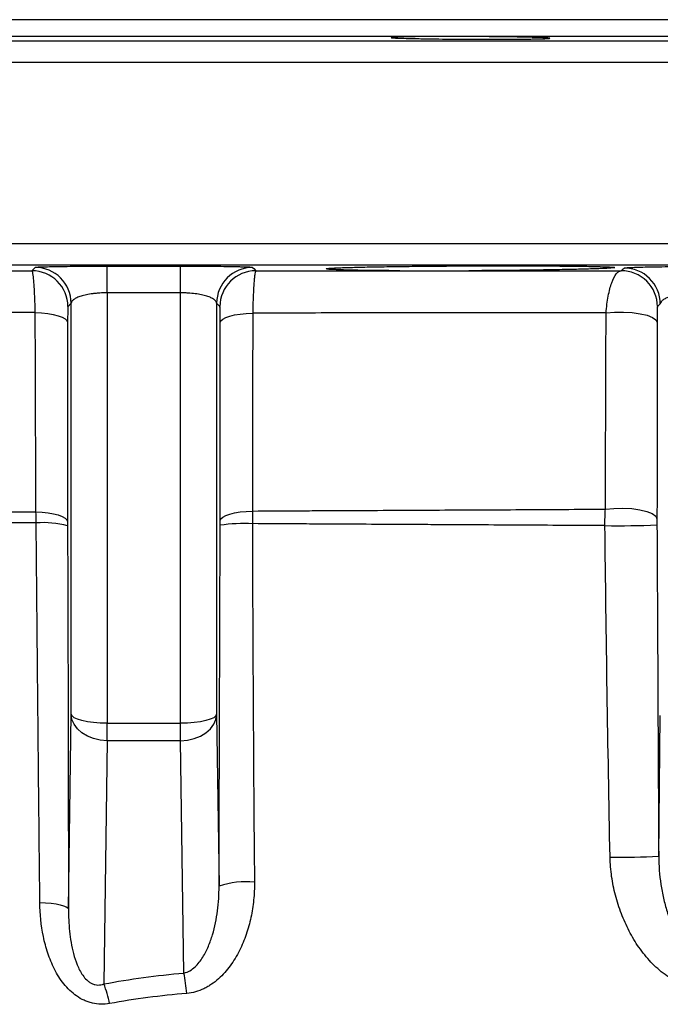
# Model space of a CAD drawing. Header units: millimetres. Extents: x 3 to 811, y 3 to 1103.
# Tile 7 of 8: x 342 to 431, y 966 to 1103. Entities that reach past the tile are written whole.
import ezdxf

# ---------------------------------------------------------------- set-up
doc = ezdxf.new("R2010")
doc.units = ezdxf.units.MM

msp = doc.modelspace()

# ---------------------------------------------------------------- linework, layer by layer
at = {"color": 7, "linetype": 'Continuous', "lineweight": 25}
for p, q in [((519.4, 1102.61), (199.4, 1102.61)), ((354.31, 1064.73), (354.31, 1005.03)), ((364.49, 1005.03), (364.49, 1064.73)), ((349.32, 1063.29), (348.86, 1062.81)), ((349.32, 1006.3), (349.32, 1063.29)), ((369.49, 1063.29), (369.49, 1006.3)), ((369.94, 1062.82), (369.49, 1063.29)), ((348.94, 979.3), (349.32, 1006.3)), ((354.31, 1005.03), (364.49, 1005.03)), ((354.31, 1002.62), (354.31, 1005.03)), ((364.49, 1002.62), (364.49, 1005.03)), ((369.49, 1006.3), (369.82, 982.43)), ((430.8, 986.61), (431.02, 1006.12)), ((354.31, 1002.62), (353.84, 968.89)), ((364.49, 1002.62), (354.31, 1002.62)), ((364.94, 970.4), (364.49, 1002.62))]:
    msp.add_line(p, q, dxfattribs=at)
at = {"color": 8, "linetype": 'Continuous', "lineweight": 25}
for p, q in [((159.85, 1099.66), (558.95, 1099.66)), ((522.27, 1100.3), (196.53, 1100.3)), ((561.9, 1096.66), (156.9, 1096.66)), ((156.9, 1071.56), (561.9, 1071.56)), ((558.95, 1068.56), (159.85, 1068.56))]:
    msp.add_line(p, q, dxfattribs=at)
at = {"color": 7, "linetype": 'Continuous', "lineweight": 25, "flags": 128}
for points in [[(343.87, 1067.79), (344.04, 1067.96), (344.32, 1068.26)], [(354.31, 1064.73), (354.32, 1065.49), (354.32, 1066.19), (354.32, 1066.83), (354.32, 1067.37), (354.32, 1067.82), (354.32, 1068.15), (354.32, 1068.35), (354.32, 1068.43)], [(364.49, 1064.73), (364.49, 1065.49), (364.49, 1066.19), (364.49, 1066.83), (364.49, 1067.37), (364.49, 1067.82), (364.49, 1068.15), (364.49, 1068.35), (364.49, 1068.43)], [(374.48, 1068.26), (374.65, 1068.09), (374.93, 1067.79)], [(344.33, 1061.99), (345.22, 1061.94), (346.06, 1061.85), (346.83, 1061.72), (347.5, 1061.55), (348.05, 1061.35), (348.46, 1061.13), (348.72, 1060.89), (348.82, 1060.64)], [(369.98, 1060.62), (370.08, 1060.86), (370.34, 1061.09), (370.75, 1061.31), (371.3, 1061.5), (371.98, 1061.67), (372.75, 1061.79), (373.6, 1061.88), (374.49, 1061.93)], [(423.5, 1061.94), (424.68, 1062.05), (425.92, 1062.07), (427.13, 1062), (428.25, 1061.84), (429.2, 1061.61), (429.94, 1061.32), (430.41, 1060.98), (430.58, 1060.62)], [(344.43, 1034.37), (345.3, 1034.31), (346.12, 1034.22), (346.88, 1034.09), (347.53, 1033.92), (348.07, 1033.72), (348.47, 1033.5), (348.72, 1033.26), (348.81, 1033.01)], [(369.99, 1033.16), (370.08, 1033.4), (370.34, 1033.63), (370.75, 1033.85), (371.3, 1034.04), (371.97, 1034.21), (372.74, 1034.34), (373.58, 1034.42), (374.46, 1034.47)], [(423.41, 1034.73), (424.6, 1034.84), (425.84, 1034.87), (427.06, 1034.8), (428.2, 1034.65), (429.16, 1034.41), (429.91, 1034.12), (430.39, 1033.78), (430.56, 1033.41)], [(354.31, 1005.03), (353.35, 1005.05), (352.42, 1005.12), (351.56, 1005.24), (350.81, 1005.4), (350.19, 1005.59), (349.72, 1005.81), (349.43, 1006.05), (349.32, 1006.3)], [(354.31, 1002.62), (353.35, 1002.7), (352.42, 1002.91), (351.56, 1003.25), (350.81, 1003.71), (350.18, 1004.26), (349.72, 1004.9), (349.42, 1005.58), (349.32, 1006.3)], [(369.49, 1006.3), (369.38, 1006.05), (369.08, 1005.81), (368.61, 1005.59), (367.99, 1005.4), (367.24, 1005.24), (366.38, 1005.12), (365.45, 1005.05), (364.49, 1005.03)], [(364.49, 1002.62), (365.45, 1002.7), (366.38, 1002.91), (367.24, 1003.25), (368, 1003.71), (368.62, 1004.26), (369.09, 1004.9), (369.38, 1005.58), (369.49, 1006.3)], [(344.97, 980.18), (345.77, 980.13), (346.53, 980.07), (347.21, 979.98), (347.79, 979.87), (348.27, 979.74), (348.63, 979.6), (348.85, 979.45), (348.94, 979.3)]]:
    msp.add_lwpolyline(points, dxfattribs=at)
at = {"color": 7, "linetype": 'Continuous', "lineweight": 25}
for centre, radius, start, end in [((344.31, 1063.26), 5, 0.2786, 89.8982), ((374.49, 1063.26), 5, 90.1018, 179.7214), ((426.02, 1063.17), 5, 0.2769, 90.3562), ((343.86, 1062.79), 5, 0.2786, 89.881), ((374.94, 1062.79), 5, 90.119, 179.7214), ((425.62, 1062.79), 5, 0.2763, 90.4067), ((345.45, 1019.45), 13.41, 75.497, 94.2654), ((373.36, 1008.92), 23.82, 87.3707, 98.1377), ((425.15, 1148.48), 116.05, 269.1057, 272.6728), ((425.77, 1060.66), 74.21, 268.6755, 273.8847), ((373.54, 971.82), 11.24, 83.9081, 109.2922), ((332.08, 964.23), 33.44, 5.7285, 10.6351), ((337.84, 962.68), 17.16, 11.7261, 21.2072)]:
    msp.add_arc(centre, radius, start, end, dxfattribs=at)
for points, knots in [([(407.54, 1100.25), (408.25, 1100.25), (408.92, 1100.24), (409.88, 1100.23), (410.2, 1100.22), (410.81, 1100.21), (411.11, 1100.21), (411.97, 1100.19), (412.49, 1100.18), (413.2, 1100.16), (413.43, 1100.16), (413.85, 1100.14), (414.04, 1100.14), (414.58, 1100.12), (414.88, 1100.11), (415.23, 1100.09), (415.33, 1100.08), (415.49, 1100.07), (415.62, 1100.06), (415.68, 1100.05), (415.7, 1100.03), (415.69, 1100.03), (415.62, 1100.01), (415.51, 1100), (415.23, 1099.98), (415.12, 1099.98), (414.86, 1099.97), (414.72, 1099.96), (414.24, 1099.95), (413.86, 1099.94), (413.21, 1099.93), (412.97, 1099.93), (412.48, 1099.92), (412.22, 1099.92), (411.41, 1099.91), (410.83, 1099.91), (409.57, 1099.9), (408.91, 1099.9), (407.9, 1099.9), (407.55, 1099.9), (406.85, 1099.9), (406.49, 1099.9), (405.42, 1099.9), (404.7, 1099.9), (403.27, 1099.91), (402.54, 1099.92), (401.16, 1099.93), (400.48, 1099.93), (399.51, 1099.95), (399.19, 1099.95), (398.58, 1099.96), (397.99, 1099.97), (397.44, 1099.98), (396.92, 1099.99), (396.67, 1099.99), (395.95, 1100.01), (395.53, 1100.02), (394.99, 1100.04), (394.83, 1100.05), (394.53, 1100.06), (394.4, 1100.06), (394.05, 1100.08), (393.88, 1100.1), (393.74, 1100.11), (393.71, 1100.12), (393.69, 1100.13), (393.69, 1100.14), (393.76, 1100.16), (393.88, 1100.17), (394.16, 1100.19), (394.27, 1100.19), (394.52, 1100.2), (394.81, 1100.21), (395.16, 1100.22), (395.54, 1100.23), (395.74, 1100.23), (396.4, 1100.25), (396.89, 1100.25), (397.97, 1100.27), (398.57, 1100.27), (399.81, 1100.28), (400.46, 1100.28), (401.49, 1100.28), (401.84, 1100.28), (402.54, 1100.28), (402.89, 1100.28), (403.96, 1100.28), (404.68, 1100.27), (406.13, 1100.27), (406.84, 1100.26), (407.54, 1100.25)], [0, 0, 0, 0, 0.03125, 0.03125, 0.046875, 0.046875, 0.0625, 0.0625, 0.09375, 0.09375, 0.109375, 0.109375, 0.125, 0.125, 0.15625, 0.15625, 0.171875, 0.171875, 0.1875, 0.203125, 0.203125, 0.21875, 0.21875, 0.25, 0.25, 0.265625, 0.265625, 0.28125, 0.28125, 0.3125, 0.3125, 0.328125, 0.328125, 0.34375, 0.34375, 0.375, 0.375, 0.40625, 0.40625, 0.421875, 0.421875, 0.4375, 0.4375, 0.46875, 0.46875, 0.5, 0.5, 0.53125, 0.53125, 0.546875, 0.546875, 0.5625, 0.578125, 0.578125, 0.59375, 0.59375, 0.625, 0.625, 0.640625, 0.640625, 0.65625, 0.65625, 0.6875, 0.6875, 0.703125, 0.703125, 0.71875, 0.71875, 0.75, 0.75, 0.765625, 0.765625, 0.78125, 0.796875, 0.796875, 0.8125, 0.8125, 0.84375, 0.84375, 0.875, 0.875, 0.90625, 0.90625, 0.921875, 0.921875, 0.9375, 0.9375, 0.96875, 0.96875, 1, 1, 1, 1]), ([(344.32, 1068.26), (344.33, 1068.27), (344.41, 1068.29), (344.67, 1068.31), (344.86, 1068.32), (345.23, 1068.33), (345.37, 1068.34), (345.67, 1068.35), (345.84, 1068.35), (346.37, 1068.37), (346.78, 1068.38), (347.46, 1068.39), (347.71, 1068.39), (348.21, 1068.4), (348.47, 1068.4), (349.29, 1068.41), (349.86, 1068.42), (350.76, 1068.42), (351.07, 1068.42), (351.7, 1068.43), (352.03, 1068.43), (353, 1068.43), (353.65, 1068.43), (354.32, 1068.43)], [0, 0, 0, 0, 0.125, 0.125, 0.25, 0.25, 0.3125, 0.3125, 0.375, 0.375, 0.5, 0.5, 0.5625, 0.5625, 0.625, 0.625, 0.75, 0.75, 0.8125, 0.8125, 0.875, 0.875, 1, 1, 1, 1]), ([(364.49, 1068.43), (364.82, 1068.43), (365.15, 1068.43), (365.81, 1068.43), (366.14, 1068.43), (367.11, 1068.43), (367.74, 1068.42), (368.64, 1068.42), (368.94, 1068.42), (369.52, 1068.41), (369.8, 1068.41), (370.61, 1068.4), (371.11, 1068.39), (371.79, 1068.38), (372.01, 1068.38), (372.42, 1068.37), (372.61, 1068.36), (373.15, 1068.35), (373.45, 1068.34), (373.82, 1068.32), (373.93, 1068.32), (374.12, 1068.31), (374.2, 1068.3), (374.4, 1068.29), (374.47, 1068.27), (374.48, 1068.26)], [0, 0, 0, 0, 0.0625, 0.0625, 0.125, 0.125, 0.25, 0.25, 0.3125, 0.3125, 0.375, 0.375, 0.5, 0.5, 0.5625, 0.5625, 0.625, 0.625, 0.75, 0.75, 0.8125, 0.8125, 0.875, 0.875, 1, 1, 1, 1]), ([(394.89, 1067.79), (393.84, 1067.8), (392.86, 1067.81), (391.46, 1067.82), (391.01, 1067.83), (390.15, 1067.84), (389.75, 1067.84), (388.59, 1067.86), (387.91, 1067.88), (387.01, 1067.9), (386.73, 1067.91), (386.23, 1067.93), (386.01, 1067.94), (385.42, 1067.97), (385.12, 1067.98), (384.84, 1068.01), (384.78, 1068.03), (384.7, 1068.05), (384.67, 1068.07), (384.76, 1068.09), (384.9, 1068.11), (384.99, 1068.12), (385.37, 1068.15), (385.72, 1068.17), (386.4, 1068.2), (386.65, 1068.21), (387.2, 1068.23), (387.51, 1068.24), (388.48, 1068.27), (389.22, 1068.29), (390.44, 1068.32), (390.87, 1068.32), (391.77, 1068.34), (392.24, 1068.35), (393.69, 1068.37), (394.71, 1068.39), (396.33, 1068.4), (396.88, 1068.41), (398.01, 1068.42), (398.59, 1068.43), (400.32, 1068.44), (401.5, 1068.45), (403.3, 1068.46), (403.9, 1068.46), (405.12, 1068.47), (405.72, 1068.47), (407.51, 1068.48), (408.7, 1068.48), (410.45, 1068.48), (411.03, 1068.48), (412.16, 1068.48), (412.72, 1068.47), (414.34, 1068.47), (415.38, 1068.46), (416.86, 1068.45), (417.33, 1068.45), (418.24, 1068.44), (418.68, 1068.44), (419.93, 1068.42), (420.68, 1068.41), (422.03, 1068.39), (422.6, 1068.37), (423.31, 1068.35), (423.52, 1068.34), (423.89, 1068.32), (424.06, 1068.32), (424.46, 1068.29), (424.62, 1068.27), (424.7, 1068.24), (424.7, 1068.23), (424.65, 1068.21), (424.59, 1068.2), (424.34, 1068.17), (424.07, 1068.15), (423.51, 1068.12), (423.3, 1068.11), (422.82, 1068.09), (422.55, 1068.08), (421.69, 1068.05), (421.02, 1068.02), (419.89, 1067.99), (419.49, 1067.99), (418.64, 1067.97), (418.2, 1067.96), (416.84, 1067.93), (415.86, 1067.91), (414.3, 1067.89), (413.76, 1067.88), (412.67, 1067.86), (412.11, 1067.86), (410.97, 1067.84), (410.39, 1067.84), (409.22, 1067.83), (408.63, 1067.82), (406.85, 1067.81), (405.65, 1067.8), (404.45, 1067.79)], [0, 0, 0, 0, 0.03125, 0.03125, 0.046875, 0.046875, 0.0625, 0.0625, 0.09375, 0.09375, 0.109375, 0.109375, 0.125, 0.125, 0.15625, 0.15625, 0.171875, 0.171875, 0.1875, 0.203125, 0.203125, 0.21875, 0.21875, 0.25, 0.25, 0.265625, 0.265625, 0.28125, 0.28125, 0.3125, 0.3125, 0.328125, 0.328125, 0.34375, 0.34375, 0.375, 0.375, 0.390625, 0.390625, 0.40625, 0.40625, 0.4375, 0.4375, 0.453125, 0.453125, 0.46875, 0.46875, 0.5, 0.5, 0.515625, 0.515625, 0.53125, 0.53125, 0.5625, 0.5625, 0.578125, 0.578125, 0.59375, 0.59375, 0.625, 0.625, 0.65625, 0.65625, 0.671875, 0.671875, 0.6875, 0.6875, 0.71875, 0.71875, 0.734375, 0.734375, 0.75, 0.75, 0.78125, 0.78125, 0.796875, 0.796875, 0.8125, 0.8125, 0.84375, 0.84375, 0.859375, 0.859375, 0.875, 0.875, 0.90625, 0.90625, 0.921875, 0.921875, 0.9375, 0.9375, 0.953125, 0.953125, 0.96875, 0.96875, 1, 1, 1, 1]), ([(425.59, 1067.79), (425.64, 1067.85), (425.7, 1067.9), (425.76, 1067.95), (425.84, 1068.03), (425.91, 1068.1), (425.99, 1068.17)], [0, 0, 0, 0, 0.01, 0.01, 0.01, 0.02374591, 0.02374591, 0.02374591, 0.02374591]), ([(425.99, 1068.17), (426, 1068.19), (426.07, 1068.2), (426.27, 1068.21), (426.35, 1068.22), (426.55, 1068.23), (426.66, 1068.24), (427.03, 1068.25), (427.33, 1068.27), (428.05, 1068.29), (428.46, 1068.3), (429.14, 1068.32), (429.38, 1068.32), (429.88, 1068.33), (430.15, 1068.34), (430.96, 1068.35), (431.53, 1068.36), (432.44, 1068.37), (432.75, 1068.38), (433.38, 1068.38), (433.7, 1068.39), (434.67, 1068.4), (435.32, 1068.4), (435.99, 1068.41)], [0, 0, 0, 0, 0.125, 0.125, 0.1875, 0.1875, 0.25, 0.25, 0.375, 0.375, 0.5, 0.5, 0.5625, 0.5625, 0.625, 0.625, 0.75, 0.75, 0.8125, 0.8125, 0.875, 0.875, 1, 1, 1, 1]), ([(323.47, 1067.79), (326.8, 1067.79), (330.17, 1067.79), (335.27, 1067.79), (336.98, 1067.79), (340.41, 1067.79), (342.14, 1067.79), (343.87, 1067.79)], [0, 0, 0, 0, 0.5, 0.5, 0.75, 0.75, 1, 1, 1, 1]), ([(344.33, 1061.99), (344.31, 1062.82), (344.29, 1063.58), (344.24, 1064.64), (344.23, 1064.98), (344.19, 1065.59), (344.17, 1065.87), (344.14, 1066.26), (344.13, 1066.39), (344.11, 1066.62), (344.1, 1066.73), (344.06, 1067.03), (344.04, 1067.2), (343.99, 1067.48), (343.97, 1067.59), (343.92, 1067.74), (343.89, 1067.78), (343.87, 1067.79)], [0, 0, 0, 0, 0.25, 0.25, 0.375, 0.375, 0.5, 0.5, 0.5625, 0.5625, 0.625, 0.625, 0.75, 0.75, 0.875, 0.875, 1, 1, 1, 1]), ([(374.93, 1067.79), (374.88, 1067.78), (374.84, 1067.63), (374.77, 1067.2), (374.74, 1067.02), (374.7, 1066.62), (374.68, 1066.38), (374.65, 1065.99), (374.64, 1065.85), (374.62, 1065.56), (374.61, 1065.41), (374.59, 1064.95), (374.57, 1064.61), (374.54, 1063.9), (374.53, 1063.52), (374.51, 1062.75), (374.5, 1062.34), (374.49, 1061.93)], [0, 0, 0, 0, 0.25, 0.25, 0.375, 0.375, 0.5, 0.5, 0.5625, 0.5625, 0.625, 0.625, 0.75, 0.75, 0.875, 0.875, 1, 1, 1, 1]), ([(374.93, 1067.79), (378.27, 1067.79), (381.6, 1067.79), (386.59, 1067.79), (388.26, 1067.79), (391.58, 1067.79), (393.24, 1067.79), (394.89, 1067.79)], [0, 0, 0, 0, 0.5, 0.5, 0.75, 0.75, 1, 1, 1, 1]), ([(394.89, 1067.79), (396.5, 1067.79), (398.11, 1067.79), (401.29, 1067.79), (402.87, 1067.79), (404.45, 1067.79)], [0, 0, 0, 0, 0.5, 0.5, 1, 1, 1, 1]), ([(404.45, 1067.79), (408.07, 1067.79), (411.65, 1067.79), (418.69, 1067.79), (422.17, 1067.79), (425.59, 1067.79)], [0, 0, 0, 0, 0.5, 0.5, 1, 1, 1, 1]), ([(423.5, 1061.94), (423.57, 1062.77), (423.67, 1063.55), (423.94, 1064.98), (424.1, 1065.61), (424.48, 1066.66), (424.68, 1067.06), (425.02, 1067.49), (425.13, 1067.59), (425.36, 1067.74), (425.47, 1067.78), (425.59, 1067.79)], [0, 0, 0, 0, 0.25, 0.25, 0.5, 0.5, 0.75, 0.75, 0.875, 0.875, 1, 1, 1, 1]), ([(354.31, 1064.73), (353.96, 1064.73), (353.62, 1064.72), (353.11, 1064.68), (352.94, 1064.67), (352.61, 1064.64), (352.46, 1064.62), (351.99, 1064.56), (351.7, 1064.52), (351.16, 1064.4), (350.91, 1064.34), (350.46, 1064.2), (350.27, 1064.13), (349.93, 1063.98), (349.79, 1063.89), (349.56, 1063.73), (349.47, 1063.64), (349.35, 1063.47), (349.32, 1063.38), (349.32, 1063.29)], [0, 0, 0, 0, 0.125, 0.125, 0.1875, 0.1875, 0.25, 0.25, 0.375, 0.375, 0.5, 0.5, 0.625, 0.625, 0.75, 0.75, 0.875, 0.875, 1, 1, 1, 1]), ([(369.49, 1063.29), (369.48, 1063.38), (369.45, 1063.46), (369.33, 1063.64), (369.24, 1063.73), (369.01, 1063.89), (368.87, 1063.97), (368.62, 1064.09), (368.53, 1064.13), (368.33, 1064.2), (368.23, 1064.24), (367.89, 1064.34), (367.65, 1064.4), (367.11, 1064.51), (366.81, 1064.56), (366.19, 1064.64), (365.87, 1064.67), (365.36, 1064.71), (365.19, 1064.71), (364.84, 1064.72), (364.66, 1064.73), (364.49, 1064.73)], [0, 0, 0, 0, 0.125, 0.125, 0.25, 0.25, 0.375, 0.375, 0.4375, 0.4375, 0.5, 0.5, 0.625, 0.625, 0.75, 0.75, 0.875, 0.875, 0.9375, 0.9375, 1, 1, 1, 1]), ([(436.02, 1064.7), (435.67, 1064.7), (435.33, 1064.68), (434.65, 1064.63), (434.32, 1064.59), (433.7, 1064.51), (433.41, 1064.45), (433, 1064.37), (432.87, 1064.33), (432.63, 1064.27), (432.51, 1064.23), (432.18, 1064.13), (431.98, 1064.05), (431.64, 1063.89), (431.5, 1063.81), (431.27, 1063.64), (431.18, 1063.55), (431.06, 1063.38), (431.03, 1063.29), (431.02, 1063.2)], [0, 0, 0, 0, 0.125, 0.125, 0.25, 0.25, 0.375, 0.375, 0.4375, 0.4375, 0.5, 0.5, 0.625, 0.625, 0.75, 0.75, 0.875, 0.875, 1, 1, 1, 1]), ([(348.86, 1062.81), (348.86, 1062.81), (348.85, 1062.8), (348.85, 1062.74), (348.85, 1062.7), (348.84, 1062.59), (348.84, 1062.53), (348.84, 1062.38), (348.83, 1062.29), (348.83, 1062), (348.83, 1061.77), (348.82, 1061.24), (348.82, 1060.95), (348.82, 1060.64)], [0, 0, 0, 0, 0.125, 0.125, 0.25, 0.25, 0.375, 0.375, 0.5, 0.5, 0.75, 0.75, 1, 1, 1, 1]), ([(369.98, 1060.62), (369.98, 1060.77), (369.98, 1060.92), (369.98, 1061.22), (369.98, 1061.36), (369.98, 1061.63), (369.98, 1061.75), (369.97, 1061.98), (369.97, 1062.09), (369.97, 1062.39), (369.96, 1062.54), (369.95, 1062.75), (369.95, 1062.81), (369.94, 1062.82)], [0, 0, 0, 0, 0.125, 0.125, 0.25, 0.25, 0.375, 0.375, 0.5, 0.5, 0.75, 0.75, 1, 1, 1, 1]), ([(430.62, 1062.82), (430.62, 1062.81), (430.61, 1062.76), (430.6, 1062.55), (430.6, 1062.41), (430.59, 1062.02), (430.59, 1061.79), (430.58, 1061.25), (430.58, 1060.95), (430.58, 1060.62)], [0, 0, 0, 0, 0.25, 0.25, 0.5, 0.5, 0.75, 0.75, 1, 1, 1, 1]), ([(344.33, 1061.99), (343.26, 1062), (342.19, 1062), (340.05, 1062.01), (338.99, 1062.01), (335.81, 1062.03), (333.7, 1062.04), (327.42, 1062.07), (323.28, 1062.1), (311.03, 1062.18), (303.07, 1062.25), (295.31, 1062.32)], [0, 0, 0, 0, 0.0625, 0.0625, 0.125, 0.125, 0.25, 0.25, 0.5, 0.5, 1, 1, 1, 1]), ([(344.43, 1034.37), (344.41, 1037.57), (344.4, 1040.77), (344.39, 1043.98), (344.38, 1046.98), (344.37, 1049.98), (344.36, 1052.98), (344.35, 1055.99), (344.34, 1058.99), (344.33, 1061.99)], [0, 0, 0, 0, 0.01, 0.01, 0.01, 0.01937176, 0.01937176, 0.01937176, 0.02874352, 0.02874352, 0.02874352, 0.02874352]), ([(374.49, 1061.93), (374.49, 1058.72), (374.48, 1055.51), (374.48, 1052.29), (374.48, 1049.32), (374.48, 1046.35), (374.47, 1043.38), (374.47, 1040.41), (374.47, 1037.44), (374.46, 1034.47)], [0, 0, 0, 0, 0.01, 0.01, 0.01, 0.01925027, 0.01925027, 0.01925027, 0.02850055, 0.02850055, 0.02850055, 0.02850055]), ([(423.5, 1061.94), (415.83, 1061.95), (407.88, 1061.96), (397.6, 1061.95), (395.53, 1061.95), (392.39, 1061.95), (391.34, 1061.95), (389.24, 1061.94), (388.19, 1061.94), (382.93, 1061.93), (378.72, 1061.93), (374.49, 1061.93)], [0, 0, 0, 0, 0.5, 0.5, 0.625, 0.625, 0.6875, 0.6875, 0.75, 0.75, 1, 1, 1, 1]), ([(423.41, 1034.73), (423.42, 1037.85), (423.43, 1040.97), (423.44, 1044.09), (423.45, 1047.06), (423.46, 1050.04), (423.47, 1053.01), (423.48, 1055.99), (423.49, 1058.96), (423.5, 1061.94)], [0, 0, 0, 0, 0.00979415, 0.00979415, 0.00979415, 0.01913206, 0.01913206, 0.01913206, 0.02846988, 0.02846988, 0.02846988, 0.02846988]), ([(348.82, 1060.64), (348.82, 1057.6), (348.82, 1054.57), (348.82, 1051.53), (348.82, 1048.5), (348.82, 1045.46), (348.82, 1042.43), (348.81, 1039.29), (348.81, 1036.15), (348.81, 1033.01)], [0, 0, 0, 0, 0.00947508, 0.00947508, 0.00947508, 0.01895015, 0.01895015, 0.01895015, 0.0287474, 0.0287474, 0.0287474, 0.0287474]), ([(369.99, 1033.16), (369.98, 1036.16), (369.98, 1039.17), (369.98, 1042.17), (369.98, 1045.17), (369.98, 1048.17), (369.98, 1051.18), (369.98, 1054.32), (369.98, 1057.47), (369.98, 1060.62)], [0, 0, 0, 0, 0.00935283, 0.00935283, 0.00935283, 0.01870565, 0.01870565, 0.01870565, 0.0285029, 0.0285029, 0.0285029, 0.0285029]), ([(430.58, 1060.62), (430.58, 1057.64), (430.58, 1054.67), (430.58, 1051.69), (430.57, 1048.72), (430.57, 1045.74), (430.57, 1042.77), (430.57, 1039.65), (430.57, 1036.53), (430.56, 1033.41)], [0, 0, 0, 0, 0.00934097, 0.00934097, 0.00934097, 0.01868194, 0.01868194, 0.01868194, 0.02847919, 0.02847919, 0.02847919, 0.02847919]), ([(295.64, 1034.33), (299.38, 1034.33), (303.21, 1034.33), (308.1, 1034.33), (309.08, 1034.33), (311.06, 1034.33), (312.05, 1034.33), (315.06, 1034.33), (317.08, 1034.33), (321.18, 1034.33), (323.26, 1034.33), (327.43, 1034.34), (329.52, 1034.34), (333.74, 1034.35), (335.86, 1034.35), (340.13, 1034.36), (342.27, 1034.36), (344.43, 1034.37)], [0, 0, 0, 0, 0.25, 0.25, 0.3125, 0.3125, 0.375, 0.375, 0.5, 0.5, 0.625, 0.625, 0.75, 0.75, 0.875, 0.875, 1, 1, 1, 1]), ([(374.46, 1034.47), (376.58, 1034.48), (378.68, 1034.5), (381.84, 1034.52), (382.89, 1034.52), (384.99, 1034.53), (386.04, 1034.53), (389.19, 1034.55), (391.29, 1034.56), (394.43, 1034.58), (395.47, 1034.58), (397.55, 1034.59), (398.58, 1034.6), (403.73, 1034.63), (407.77, 1034.64), (415.7, 1034.69), (419.59, 1034.71), (423.41, 1034.73)], [0, 0, 0, 0, 0.125, 0.125, 0.1875, 0.1875, 0.25, 0.25, 0.375, 0.375, 0.4375, 0.4375, 0.5, 0.5, 0.75, 0.75, 1, 1, 1, 1]), ([(344.46, 1032.83), (342.31, 1032.83), (340.16, 1032.84), (335.9, 1032.84), (333.79, 1032.85), (329.57, 1032.85), (327.48, 1032.86), (323.32, 1032.86), (321.24, 1032.86), (317.15, 1032.86), (315.13, 1032.86), (312.13, 1032.87), (311.14, 1032.87), (309.17, 1032.87), (308.18, 1032.86), (303.3, 1032.86), (299.49, 1032.86), (295.76, 1032.86)], [0, 0, 0, 0, 0.125, 0.125, 0.25, 0.25, 0.375, 0.375, 0.5, 0.5, 0.625, 0.625, 0.6875, 0.6875, 0.75, 0.75, 1, 1, 1, 1]), ([(344.97, 980.18), (344.93, 984.53), (344.88, 988.9), (344.79, 997.65), (344.75, 1002.03), (344.62, 1015.2), (344.53, 1024), (344.46, 1032.83)], [0, 0, 0, 0, 0.25, 0.25, 0.5, 0.5, 1, 1, 1, 1]), ([(348.81, 1032.44), (348.84, 1023.53), (348.87, 1014.64), (348.91, 996.92), (348.92, 988.09), (348.94, 979.3)], [0, 0, 0, 0, 0.5, 0.5, 1, 1, 1, 1]), ([(369.82, 982.43), (369.84, 990.75), (369.87, 999.08), (369.92, 1015.78), (369.95, 1024.14), (369.98, 1032.5)], [0, 0, 0, 0, 0.5, 0.5, 1, 1, 1, 1]), ([(374.45, 1032.72), (374.47, 1024.41), (374.5, 1016.11), (374.6, 999.53), (374.66, 991.25), (374.73, 983)], [0, 0, 0, 0, 0.5, 0.5, 1, 1, 1, 1]), ([(423.34, 1032.44), (419.53, 1032.46), (415.64, 1032.49), (407.71, 1032.53), (403.68, 1032.55), (398.54, 1032.58), (397.5, 1032.59), (395.43, 1032.6), (394.39, 1032.6), (391.25, 1032.62), (389.16, 1032.63), (386.01, 1032.65), (384.97, 1032.65), (382.87, 1032.66), (381.82, 1032.68), (378.66, 1032.69), (376.56, 1032.7), (374.45, 1032.72)], [0, 0, 0, 0, 0.25, 0.25, 0.5, 0.5, 0.5625, 0.5625, 0.625, 0.625, 0.75, 0.75, 0.8125, 0.8125, 0.875, 0.875, 1, 1, 1, 1]), ([(424.05, 986.46), (423.91, 994.13), (423.77, 1001.79), (423.53, 1017.11), (423.43, 1024.78), (423.34, 1032.44)], [0, 0, 0, 0, 0.5, 0.5, 1, 1, 1, 1]), ([(430.56, 1032.55), (430.6, 1024.89), (430.64, 1017.24), (430.72, 1001.93), (430.76, 994.27), (430.8, 986.61)], [0, 0, 0, 0, 0.5, 0.5, 1, 1, 1, 1]), ([(433.93, 968.93), (433.13, 969.25), (432.38, 969.68), (431.33, 970.44), (430.99, 970.72), (430.34, 971.3), (430.03, 971.6), (429.43, 972.23), (429.14, 972.56), (428.59, 973.25), (428.32, 973.6), (427.56, 974.69), (427.11, 975.44), (426.3, 977), (425.94, 977.8), (425.3, 979.46), (425.03, 980.32), (424.58, 982.04), (424.4, 982.91), (424.15, 984.67), (424.07, 985.56), (424.05, 986.46)], [0, 0, 0, 0, 0.125, 0.125, 0.1875, 0.1875, 0.25, 0.25, 0.3125, 0.3125, 0.375, 0.375, 0.5, 0.5, 0.625, 0.625, 0.75, 0.75, 0.875, 0.875, 1, 1, 1, 1]), ([(430.8, 986.61), (430.8, 985.28), (430.91, 983.98), (431.2, 982.05), (431.32, 981.41), (431.61, 980.16), (431.77, 979.54), (432.15, 978.32), (432.36, 977.73), (432.83, 976.56), (433.1, 975.99), (433.69, 974.89), (434.02, 974.37), (434.58, 973.63), (434.78, 973.4), (435.2, 972.96), (435.43, 972.76), (435.67, 972.58)], [0, 0, 0, 0, 0.25, 0.25, 0.375, 0.375, 0.5, 0.5, 0.625, 0.625, 0.75, 0.75, 0.875, 0.875, 0.9375, 0.9375, 1, 1, 1, 1]), ([(364.94, 970.4), (365.25, 970.46), (365.53, 970.57), (366.05, 970.87), (366.28, 971.05), (366.71, 971.45), (366.9, 971.66), (367.25, 972.11), (367.42, 972.35), (367.87, 973.08), (368.12, 973.59), (368.56, 974.63), (368.75, 975.17), (369.24, 976.8), (369.46, 977.91), (369.68, 979.59), (369.74, 980.16), (369.81, 981.29), (369.82, 981.86), (369.82, 982.43)], [0, 0, 0, 0, 0.0625, 0.0625, 0.125, 0.125, 0.1875, 0.1875, 0.25, 0.25, 0.375, 0.375, 0.5, 0.5, 0.75, 0.75, 0.875, 0.875, 1, 1, 1, 1]), ([(374.73, 983), (374.74, 982.17), (374.7, 981.35), (374.54, 979.72), (374.41, 978.91), (374.07, 977.31), (373.86, 976.53), (373.33, 974.99), (373.02, 974.24), (372.28, 972.77), (371.86, 972.07), (371.14, 971.09), (370.88, 970.77), (370.34, 970.16), (370.05, 969.87), (369.43, 969.32), (369.11, 969.07), (368.6, 968.72), (368.43, 968.61), (368.07, 968.41), (367.89, 968.31), (366.96, 967.87), (366.18, 967.64), (365.35, 967.57)], [0, 0, 0, 0, 0.125, 0.125, 0.25, 0.25, 0.375, 0.375, 0.5, 0.5, 0.625, 0.625, 0.6875, 0.6875, 0.75, 0.75, 0.8125, 0.8125, 0.84375, 0.84375, 0.875, 0.875, 1, 1, 1, 1]), ([(354.65, 966.17), (354.25, 966.1), (353.84, 966.06), (353.04, 966.08), (352.65, 966.13), (352.06, 966.26), (351.86, 966.32), (351.48, 966.45), (351.29, 966.53), (350.74, 966.78), (350.39, 966.98), (349.38, 967.69), (348.81, 968.25), (348.05, 969.2), (347.81, 969.53), (347.38, 970.22), (347.18, 970.57), (346.81, 971.29), (346.65, 971.66), (346.34, 972.4), (346.2, 972.78), (345.82, 973.92), (345.62, 974.69), (345.14, 977.01), (344.99, 978.58), (344.97, 980.18)], [0, 0, 0, 0, 0.0625, 0.0625, 0.125, 0.125, 0.15625, 0.15625, 0.1875, 0.1875, 0.25, 0.25, 0.375, 0.375, 0.4375, 0.4375, 0.5, 0.5, 0.5625, 0.5625, 0.625, 0.625, 0.75, 0.75, 1, 1, 1, 1]), ([(348.94, 979.3), (348.93, 978.27), (348.98, 977.23), (349.14, 975.68), (349.21, 975.16), (349.39, 974.12), (349.5, 973.61), (349.78, 972.57), (349.94, 972.06), (350.35, 971.05), (350.6, 970.55), (351.09, 969.86), (351.26, 969.64), (351.58, 969.35), (351.69, 969.25), (351.93, 969.08), (352.05, 969.01), (352.32, 968.88), (352.45, 968.83), (352.74, 968.76), (352.88, 968.74), (353.31, 968.73), (353.58, 968.79), (353.84, 968.89)], [0, 0, 0, 0, 0.25, 0.25, 0.375, 0.375, 0.5, 0.5, 0.625, 0.625, 0.75, 0.75, 0.8125, 0.8125, 0.84375, 0.84375, 0.875, 0.875, 0.90625, 0.90625, 0.9375, 0.9375, 1, 1, 1, 1])]:
    msp.add_open_spline(points, degree=3, knots=knots, dxfattribs=at)
for points in [[(354.32, 1068.43), (357.71, 1068.43), (361.1, 1068.43), (364.49, 1068.43)], [(364.49, 1064.73), (361.1, 1064.72), (357.71, 1064.72), (354.31, 1064.73)], [(431.02, 1063.2), (430.89, 1063.07), (430.76, 1062.94), (430.62, 1062.82)], [(344.46, 1032.83), (344.45, 1033.35), (344.44, 1033.86), (344.43, 1034.37)], [(374.46, 1034.47), (374.45, 1033.9), (374.45, 1033.31), (374.45, 1032.72)], [(423.34, 1032.44), (423.33, 1033.22), (423.36, 1033.98), (423.41, 1034.73)], [(348.81, 1033.01), (348.81, 1032.83), (348.81, 1032.63), (348.81, 1032.44)], [(369.98, 1032.5), (369.98, 1032.72), (369.99, 1032.94), (369.99, 1033.16)], [(430.56, 1033.41), (430.56, 1033.13), (430.56, 1032.85), (430.56, 1032.55)], [(353.84, 968.89), (357.49, 969.56), (361.19, 970.07), (364.94, 970.4)], [(365.35, 967.57), (361.73, 967.27), (358.16, 966.81), (354.65, 966.17)]]:
    msp.add_open_spline(points, degree=3, dxfattribs=at)

doc.saveas('drawing.dxf')
